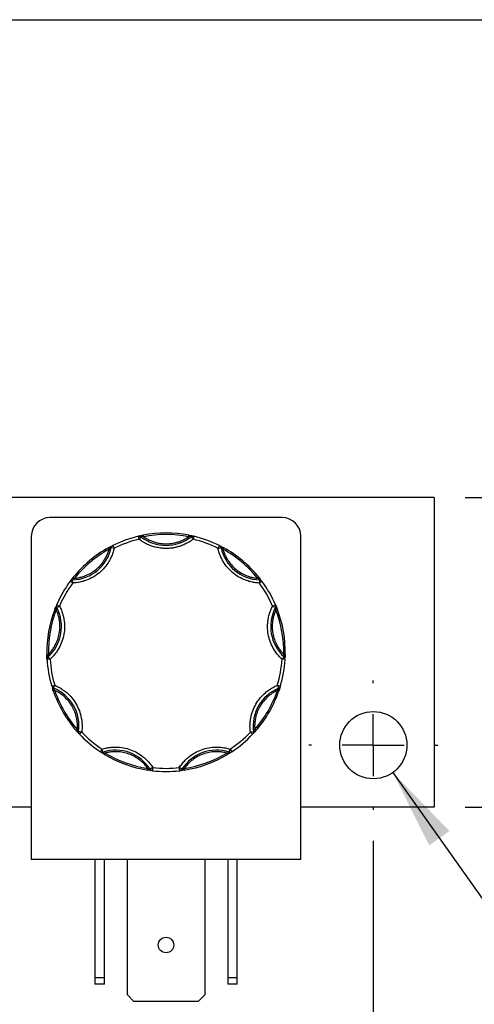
# Model space of a CAD drawing. Header units: inches. Extents: x 0.5 to 21.5, y 0.5 to 16.5.
# Tile 10 of 17: x 6.6 to 8.1, y 13.3 to 16.5. Entities that reach past the tile are written whole.
import ezdxf

# ---------------------------------------------------------------- set-up
doc = ezdxf.new("R2010")
doc.units = ezdxf.units.IN
doc.header["$LTSCALE"] = 2
doc.header["$MEASUREMENT"] = 0
doc.linetypes.add('SLD-Center', pattern=[0.75, 0.6, -0.05, 0.05, -0.05])
doc.linetypes.add('SLD-Solid', pattern=[0])
doc.layers.add('CENTER', color=40, linetype='SLD-Center')
doc.layers.add('DIMENSIONS', color=140, linetype='SLD-Solid', lineweight=25)
doc.layers.add('TEXT', color=140, linetype='SLD-Solid', lineweight=25)
doc.styles.add('SLDTEXTSTYLE0', font='TXT', dxfattribs={"width": 0.7})
doc.dimstyles.new('SLDDIMSTYLE1', dxfattribs={"dimtxt": 0.169922, "dimasz": 0.26, "dimexe": 0, "dimexo": 0.0625, "dimgap": 0.04248, "dimtad": 0, "dimtih": 1, "dimtoh": 1, "dimrnd": 1e-09, "dimzin": 12, "dimdsep": 46, "dimtxsty": 'SLDTEXTSTYLE0', "dimsah": 1, "dimcen": 0.09, "dimadec": 0, "dimazin": 3, "dimtfac": 1, "dimtofl": 0, "dimtmove": 0, "dimatfit": 3, "dimfxl": 0, "dimfrac": 2, "dimtolj": 1, "dimtzin": 12, "dimarcsym": 0})
doc.dimstyles.new('SLDDIMSTYLE3', dxfattribs={"dimtxt": 0.169922, "dimasz": 0.26, "dimexe": 0, "dimexo": 0.0625, "dimgap": 0.04248, "dimtad": 0, "dimtih": 1, "dimtoh": 1, "dimrnd": 1e-09, "dimzin": 4, "dimdsep": 46, "dimtxsty": 'SLDTEXTSTYLE0', "dimsah": 1, "dimcen": 0.09, "dimadec": 0, "dimazin": 1, "dimtfac": 1, "dimtmove": 0, "dimatfit": 0, "dimfxl": 0, "dimfrac": 2, "dimtolj": 1, "dimtzin": 12, "dimarcsym": 0})
doc.dimstyles.new('SLDDIMSTYLE7', dxfattribs={"dimtxt": 0.169922, "dimasz": 0.26, "dimexe": 0, "dimexo": 0.0625, "dimgap": 0.04248, "dimtad": 0, "dimtih": 1, "dimtoh": 1, "dimrnd": 1e-09, "dimdsep": 46, "dimtxsty": 'SLDTEXTSTYLE0', "dimsah": 1, "dimcen": 0, "dimadec": 0, "dimazin": 2, "dimtfac": 1, "dimtofl": 0, "dimtmove": 0, "dimatfit": 3, "dimfxl": 0, "dimfrac": 2, "dimtolj": 1, "dimtzin": 12, "dimarcsym": 0})

# ---------------------------------------------------------------- blocks, each defined once
blk = doc.blocks.new('_D_12')
at = {"layer": 'DIMENSIONS'}
for p, q in [((9.1881, 14.9578), (9.1881, 15.4578)), ((8.0848, 14.9578), (9.4381, 14.9578)), ((8.9356, 14.4759), (8.8786, 14.4759)), ((8.8786, 14.4759), (8.8786, 14.2058)), ((9.4406, 14.4759), (9.4976, 14.4759)), ((9.4976, 14.4759), (9.4976, 14.2058)), ((8.8786, 14.2058), (8.9356, 14.2058)), ((9.4976, 14.2058), (9.4406, 14.2058)), ((8.0848, 13.9578), (9.4381, 13.9578)), ((9.1881, 13.9578), (9.1881, 13.4578))]:
    blk.add_line(p, q, dxfattribs=at)
for points in [[(9.1881, 14.9578), (9.2281, 15.2178), (9.1481, 15.2178)], [(9.1881, 13.9578), (9.1481, 13.6978), (9.2281, 13.6978)]]:
    blk.add_solid(points, dxfattribs=at)
at = {"layer": 'DIMENSIONS', "char_height": 0.16667, "attachment_point": 1, "style": 'SLDTEXTSTYLE0'}
for s, insert in [('1.00', (8.9356, 14.7288)), ('25.4', (8.9356, 14.4207))]:
    blk.add_mtext(s, dxfattribs=dict(at, insert=insert))
blk = doc.blocks.new('_D_13')
at = {"layer": 'DIMENSIONS'}
for p, q in [((4.5628, 13.8493), (4.5628, 12.391)), ((7.7878, 13.8493), (7.7878, 12.391)), ((4.5628, 12.641), (5.7076, 12.641)), ((5.9379, 12.641), (5.8809, 12.641)), ((5.8809, 12.641), (5.8809, 12.3709)), ((6.4429, 12.641), (6.4999, 12.641)), ((6.4999, 12.641), (6.4999, 12.3709)), ((7.7878, 12.641), (6.6731, 12.641)), ((5.8809, 12.3709), (5.9379, 12.3709)), ((6.4999, 12.3709), (6.4429, 12.3709))]:
    blk.add_line(p, q, dxfattribs=at)
for points in [[(4.5628, 12.641), (4.8228, 12.601), (4.8228, 12.681)], [(7.7878, 12.641), (7.5278, 12.681), (7.5278, 12.601)]]:
    blk.add_solid(points, dxfattribs=at)
at = {"layer": 'DIMENSIONS', "char_height": 0.16667, "attachment_point": 1, "style": 'SLDTEXTSTYLE0'}
for s, insert in [('3.23', (5.9379, 12.8939)), ('81.9', (5.9379, 12.5858))]:
    blk.add_mtext(s, dxfattribs=dict(at, insert=insert))
blk = doc.blocks.new('_D_15')
at = {"layer": 'DIMENSIONS'}
for p, q in [((7.8505, 14.0693), (9.0833, 12.331)), ((9.9604, 12.5777), (9.9034, 12.5777)), ((9.9034, 12.5777), (9.9034, 12.3077)), ((10.324, 12.5777), (10.3811, 12.5777)), ((10.3811, 12.5777), (10.3811, 12.3077)), ((9.0833, 12.331), (9.5208, 12.331)), ((9.9034, 12.3077), (9.9604, 12.3077)), ((10.3811, 12.3077), (10.324, 12.3077))]:
    blk.add_line(p, q, dxfattribs=at)
blk.add_solid([(7.8505, 14.0693), (7.9683, 13.8341), (8.0336, 13.8804)], dxfattribs=at)
at = {"layer": 'DIMENSIONS', "char_height": 0.16667, "attachment_point": 1, "style": 'SLDTEXTSTYLE0'}
for s, insert in [('%%c', (9.7615, 12.8306)), ('0.22', (10.018, 12.8306)), ('5.5', (9.9604, 12.5225)), ('THRU X2', (9.6458, 12.2144))]:
    blk.add_mtext(s, dxfattribs=dict(at, insert=insert))
blk = doc.blocks.new('SW_CENTERMARKSYMBOL_4')
at = {"layer": 'CENTER', "color": 0}
for p, q in [((0, 0.2), (0, 0.2085)), ((0, 0), (0, 0.1)), ((-0.2, 0), (-0.2085, 0)), ((0, 0), (-0.1, 0)), ((0, 0), (0, -0.1)), ((0, 0), (0.1, 0)), ((0.2, 0), (0.2085, 0)), ((0, -0.2), (0, -0.2085))]:
    blk.add_line(p, q, dxfattribs=at)

msp = doc.modelspace()

# ---------------------------------------------------------------- linework, layer by layer
for p, q in [((7.9848, 14.9578), (4.3628, 14.9578)), ((7.9848, 14.9578), (7.9848, 13.9578)), ((7.4938, 14.8925), (6.7438, 14.8925)), ((6.6838, 14.8325), (6.6838, 13.7885)), ((7.0317, 14.8226), (7.0294, 14.8323)), ((7.0378, 14.8305), (7.0317, 14.8226)), ((7.0387, 14.8316), (7.0378, 14.8305)), ((7.0449, 14.8357), (7.0459, 14.8308)), ((7.1918, 14.8308), (7.1927, 14.8357)), ((7.1998, 14.8305), (7.1989, 14.8316)), ((7.1998, 14.8305), (7.2059, 14.8226)), ((7.2083, 14.8323), (7.2059, 14.8226)), ((7.5538, 13.7885), (7.5538, 14.8325)), ((6.9326, 14.7948), (6.935, 14.7904)), ((6.9413, 14.7954), (6.9399, 14.7957)), ((6.9413, 14.7954), (6.9511, 14.7933)), ((6.9466, 14.8022), (6.9511, 14.7933)), ((7.2865, 14.7932), (7.291, 14.8022)), ((7.2865, 14.7932), (7.2963, 14.7954)), ((7.2977, 14.7957), (7.2963, 14.7954)), ((7.3051, 14.7948), (7.3026, 14.7904)), ((6.8176, 14.6813), (6.8096, 14.6872)), ((6.8171, 14.6927), (6.8172, 14.6913)), ((6.8176, 14.6813), (6.8172, 14.6913)), ((6.8193, 14.6998), (6.8232, 14.6967)), ((7.4183, 14.6997), (7.4144, 14.6966)), ((7.4204, 14.6912), (7.42, 14.6812)), ((7.428, 14.6872), (7.42, 14.6812)), ((7.4204, 14.6912), (7.4204, 14.6926)), ((6.7595, 14.5963), (6.7642, 14.5945)), ((6.7659, 14.6024), (6.7646, 14.6017)), ((6.7655, 14.611), (6.7747, 14.607)), ((6.7659, 14.6024), (6.7747, 14.607)), ((7.4629, 14.6069), (7.472, 14.6109)), ((7.4629, 14.6069), (7.4717, 14.6023)), ((7.473, 14.6016), (7.4717, 14.6023)), ((7.478, 14.5962), (7.4734, 14.5944)), ((6.7338, 14.4507), (6.7388, 14.4508)), ((6.7444, 14.4354), (6.7345, 14.4348)), ((6.7367, 14.4439), (6.7377, 14.4428)), ((6.7444, 14.4354), (6.7377, 14.4428)), ((7.4998, 14.4427), (7.4931, 14.4353)), ((7.5031, 14.4347), (7.4931, 14.4353)), ((7.5037, 14.4506), (7.4987, 14.4507)), ((7.4998, 14.4427), (7.5008, 14.4438)), ((6.7497, 14.3481), (6.7593, 14.351)), ((6.7555, 14.3417), (6.755, 14.3404)), ((6.7555, 14.3417), (6.7593, 14.351)), ((7.4782, 14.3509), (7.4878, 14.348)), ((7.4782, 14.3509), (7.482, 14.3416)), ((7.4825, 14.3403), (7.482, 14.3416)), ((6.7546, 14.333), (6.7593, 14.3346)), ((7.4829, 14.3329), (7.4782, 14.3345)), ((6.8285, 14.2049), (6.8322, 14.2082)), ((6.8351, 14.2016), (6.8365, 14.2014)), ((6.8464, 14.2), (6.8365, 14.2014)), ((6.8464, 14.2), (6.8392, 14.1932)), ((7.401, 14.2013), (7.391, 14.2)), ((7.3983, 14.1931), (7.391, 14.2)), ((7.401, 14.2013), (7.4024, 14.2015)), ((7.409, 14.2049), (7.4052, 14.2082)), ((6.9066, 14.1366), (6.9121, 14.1449)), ((6.9151, 14.1354), (6.9121, 14.1449)), ((6.9151, 14.1354), (6.9156, 14.134)), ((6.92, 14.1281), (6.9226, 14.1324)), ((7.3174, 14.128), (7.3148, 14.1323)), ((7.3219, 14.134), (7.3223, 14.1353)), ((7.3223, 14.1353), (7.3254, 14.1449)), ((7.3254, 14.1449), (7.3309, 14.1365)), ((7.0758, 14.0853), (7.0674, 14.0799)), ((7.0758, 14.0853), (7.0747, 14.0754)), ((7.1627, 14.0753), (7.1616, 14.0853)), ((7.1701, 14.0799), (7.1616, 14.0853)), ((7.0589, 14.0775), (7.0597, 14.0824)), ((7.0662, 14.0792), (7.0674, 14.0799)), ((7.1701, 14.0799), (7.1713, 14.0792)), ((7.1785, 14.0775), (7.1777, 14.0824)), ((6.6838, 13.9578), (6.6088, 13.9578)), ((7.9848, 13.9578), (7.5538, 13.9578)), ((7.5538, 13.7885), (6.6838, 13.7885)), ((6.8888, 13.7885), (6.8888, 13.4078)), ((6.9198, 13.4078), (6.9198, 13.7885)), ((6.9938, 13.3518), (6.9938, 13.7885)), ((7.2438, 13.7885), (7.2438, 13.3518)), ((7.3178, 13.7885), (7.3178, 13.4078)), ((7.3488, 13.4078), (7.3488, 13.7885)), ((6.8888, 13.4078), (6.9198, 13.4078)), ((6.8888, 13.4078), (6.8888, 13.3865)), ((6.9198, 13.3865), (6.8888, 13.3865)), ((6.9198, 13.3865), (6.9198, 13.4078)), ((7.3178, 13.4078), (7.3488, 13.4078)), ((7.3178, 13.4078), (7.3178, 13.3865)), ((7.3488, 13.3865), (7.3178, 13.3865)), ((7.3488, 13.3865), (7.3488, 13.4078)), ((7.015, 13.3305), (6.9938, 13.3518)), ((7.2438, 13.3518), (7.2226, 13.3305)), ((7.2226, 13.3305), (7.015, 13.3305))]:
    msp.add_line(p, q)
for centre, radius in [((7.7878, 14.1578), 0.1085), ((7.1188, 13.5125), 0.025)]:
    msp.add_circle(centre, radius)
for centre, radius, start, end in [((6.7438, 14.8325), 0.06, 90, 180), ((7.4938, 14.8325), 0.06, 0, 90), ((7.1188, 14.4578), 0.385, 103.4282, 116.5587), ((7.0317, 14.8226), 0.01, 89.9935, 103.4282), ((7.0317, 14.8226), 0.01, 52.3016, 89.9935), ((7.0356, 14.8304), 0.00332, 22.0762, 93.1049), ((7.1188, 14.9353), 0.1325, 232.3016, 307.6853), ((7.1188, 14.4578), 0.385, 78.9254, 101.0615), ((7.202, 14.8304), 0.00332, 86.882, 157.9108), ((7.2059, 14.8226), 0.01, 89.9935, 127.6853), ((7.2059, 14.8226), 0.01, 76.5587, 89.9935), ((7.1188, 14.4578), 0.385, 63.4282, 76.5587), ((6.8119, 14.8237), 0.1325, 272.3016, 347.6853), ((7.1188, 14.4578), 0.385, 118.9254, 141.0615), ((6.9431, 14.7967), 0.00332, 126.882, 197.9108), ((6.9511, 14.7933), 0.01, 116.5587, 167.6853), ((7.2865, 14.7932), 0.01, 12.3016, 63.4282), ((7.4257, 14.8236), 0.1325, 192.3016, 267.6853), ((7.2945, 14.7967), 0.00332, 342.0762, 53.1049), ((7.1188, 14.4578), 0.385, 38.9254, 61.0615), ((7.1188, 14.4578), 0.385, 143.4282, 156.5587), ((6.8176, 14.6813), 0.01, 92.3016, 143.4282), ((6.8156, 14.6898), 0.00332, 62.0762, 133.1049), ((7.422, 14.6897), 0.00332, 46.882, 117.9108), ((7.42, 14.6812), 0.01, 36.5587, 87.6853), ((7.1188, 14.4578), 0.385, 23.4282, 36.5587), ((7.1188, 14.4578), 0.385, 158.9254, 181.0615), ((6.6485, 14.5408), 0.1325, 312.3016, 27.6853), ((6.7663, 14.6045), 0.00332, 166.882, 237.9108), ((6.7747, 14.607), 0.01, 156.5587, 207.6853), ((7.589, 14.5407), 0.1325, 152.3016, 227.6853), ((7.4629, 14.6069), 0.01, 332.3016, 23.4282), ((7.4712, 14.6044), 0.00332, 302.0762, 13.1049), ((7.1188, 14.4578), 0.385, 358.9254, 21.0615), ((6.7374, 14.4406), 0.00332, 102.0762, 173.1049), ((6.7444, 14.4354), 0.01, 132.3016, 183.4282), ((7.1188, 14.4578), 0.385, 183.4282, 196.5587), ((7.1188, 14.4578), 0.385, 343.4282, 356.5587), ((7.4931, 14.4353), 0.01, 356.5587, 47.6853), ((7.5001, 14.4405), 0.00332, 6.882, 77.9108), ((6.7593, 14.351), 0.01, 196.5587, 247.6853), ((6.7545, 14.3437), 0.00332, 206.882, 277.9108), ((6.7052, 14.2191), 0.1325, 352.3016, 67.6853), ((7.5323, 14.219), 0.1325, 112.3016, 187.6853), ((7.4782, 14.3509), 0.01, 292.3016, 343.4282), ((7.483, 14.3436), 0.00332, 262.0762, 333.1049), ((7.1188, 14.4578), 0.385, 198.9254, 221.0615), ((7.1188, 14.4578), 0.385, 318.9254, 341.0615), ((6.8377, 14.1995), 0.00332, 142.0762, 213.1049), ((6.8464, 14.2), 0.01, 172.3016, 223.4282), ((7.1188, 14.4578), 0.385, 223.4282, 236.5587), ((7.1188, 14.4578), 0.385, 303.4282, 316.5587), ((7.391, 14.2), 0.01, 316.5587, 7.6853), ((7.3998, 14.1995), 0.00332, 326.882, 37.9108), ((6.9121, 14.1449), 0.01, 236.5587, 269.9935), ((6.9131, 14.1362), 0.00332, 246.882, 317.9108), ((6.9121, 14.1449), 0.01, 269.9935, 287.6853), ((6.9554, 14.0091), 0.1325, 32.3016, 107.6853), ((7.1188, 14.4578), 0.385, 238.9254, 261.0615), ((7.282, 14.0091), 0.1325, 72.3016, 147.6853), ((7.1188, 14.4578), 0.385, 278.9254, 301.0615), ((7.3243, 14.1362), 0.00332, 222.0762, 293.1049), ((7.3254, 14.1449), 0.01, 252.3016, 269.9935), ((7.3254, 14.1449), 0.01, 269.9935, 303.4282), ((7.0695, 14.0793), 0.00332, 182.0762, 253.1049), ((7.0758, 14.0853), 0.01, 212.3016, 263.4282), ((7.1188, 14.4578), 0.385, 263.4282, 276.5587), ((7.1616, 14.0853), 0.01, 276.5587, 327.6853), ((7.168, 14.0793), 0.00332, 286.882, 357.9108)]:
    msp.add_arc(centre, radius, start, end)
for points in [[(7.0317, 14.8226), (7.0038, 14.8159), (6.9767, 14.8061), (6.9511, 14.7933)], [(7.0459, 14.8308), (7.0432, 14.8311), (7.0406, 14.8314), (7.0387, 14.8316)], [(7.1918, 14.8308), (7.1436, 14.8402), (7.094, 14.8402), (7.0459, 14.8308)], [(7.1989, 14.8316), (7.197, 14.8314), (7.1944, 14.8311), (7.1918, 14.8308)], [(7.2865, 14.7932), (7.2609, 14.806), (7.2338, 14.8159), (7.2059, 14.8226)], [(6.935, 14.7904), (6.892, 14.7667), (6.854, 14.7348), (6.8232, 14.6967)], [(6.9399, 14.7957), (6.9385, 14.7943), (6.9368, 14.7924), (6.935, 14.7904)], [(7.3026, 14.7904), (7.3008, 14.7923), (7.2991, 14.7942), (7.2977, 14.7957)], [(7.4144, 14.6966), (7.3835, 14.7348), (7.3456, 14.7666), (7.3026, 14.7904)], [(6.8232, 14.6967), (6.821, 14.6952), (6.8188, 14.6938), (6.8171, 14.6927)], [(7.4204, 14.6926), (7.4188, 14.6937), (7.4166, 14.6952), (7.4144, 14.6966)], [(6.8176, 14.6813), (6.8005, 14.6582), (6.7861, 14.6333), (6.7747, 14.607)], [(7.4629, 14.6069), (7.4514, 14.6332), (7.4371, 14.6582), (7.42, 14.6812)], [(6.7642, 14.5945), (6.7465, 14.5487), (6.7379, 14.4999), (6.7388, 14.4508)], [(6.7646, 14.6017), (6.7644, 14.5997), (6.7643, 14.5971), (6.7642, 14.5945)], [(7.4734, 14.5944), (7.4733, 14.597), (7.4731, 14.5996), (7.473, 14.6016)], [(7.4987, 14.4507), (7.4996, 14.4998), (7.491, 14.5486), (7.4734, 14.5944)], [(6.7388, 14.4508), (6.738, 14.4483), (6.7373, 14.4458), (6.7367, 14.4439)], [(6.7444, 14.4354), (6.7462, 14.4068), (6.7511, 14.3784), (6.7593, 14.351)], [(7.4782, 14.3509), (7.4864, 14.3784), (7.4914, 14.4067), (7.4931, 14.4353)], [(7.5008, 14.4438), (7.5002, 14.4457), (7.4995, 14.4482), (7.4987, 14.4507)], [(6.755, 14.3404), (6.7561, 14.3388), (6.7577, 14.3367), (6.7593, 14.3346)], [(7.4782, 14.3345), (7.4798, 14.3366), (7.4814, 14.3387), (7.4825, 14.3403)], [(6.7593, 14.3346), (6.7752, 14.2881), (6.8, 14.2452), (6.8322, 14.2082)], [(7.4052, 14.2082), (7.4375, 14.2452), (7.4623, 14.2881), (7.4782, 14.3345)], [(6.8322, 14.2082), (6.8333, 14.2058), (6.8343, 14.2034), (6.8351, 14.2016)], [(6.8464, 14.2), (6.8661, 14.1792), (6.8882, 14.1607), (6.9121, 14.1449)], [(7.3254, 14.1449), (7.3493, 14.1607), (7.3713, 14.1792), (7.391, 14.2)], [(7.4024, 14.2015), (7.4032, 14.2033), (7.4042, 14.2057), (7.4052, 14.2082)], [(6.9156, 14.134), (6.9146, 14.1341), (6.9134, 14.1342), (6.9121, 14.1344)], [(6.9156, 14.134), (6.9175, 14.1335), (6.92, 14.1329), (6.9226, 14.1324)], [(6.9226, 14.1324), (6.9647, 14.107), (7.0112, 14.0901), (7.0597, 14.0824)], [(7.1777, 14.0824), (7.2262, 14.09), (7.2728, 14.107), (7.3148, 14.1323)], [(7.3148, 14.1323), (7.3174, 14.1329), (7.32, 14.1335), (7.3219, 14.134)], [(7.3253, 14.1344), (7.3241, 14.1342), (7.3229, 14.1341), (7.3219, 14.134)], [(7.0758, 14.0853), (7.0901, 14.0837), (7.1044, 14.0828), (7.1187, 14.0828)], [(7.1187, 14.0828), (7.1331, 14.0828), (7.1474, 14.0836), (7.1616, 14.0853)], [(7.0597, 14.0824), (7.0621, 14.0812), (7.0644, 14.08), (7.0662, 14.0792)], [(7.1713, 14.0792), (7.173, 14.08), (7.1754, 14.0812), (7.1777, 14.0824)]]:
    msp.add_open_spline(points, degree=3)
for points, knots in [([(7.0294, 14.8323), (7.0299, 14.8324), (7.0308, 14.8326), (7.0322, 14.833), (7.0337, 14.8333), (7.0349, 14.8336), (7.0354, 14.8337)], [0, 0, 0, 0, 0.291242, 0.500217, 0.762096, 1, 1, 1, 1]), ([(7.1188, 14.7928), (7.1162, 14.7929), (7.111, 14.793), (7.1032, 14.7936), (7.0955, 14.7947), (7.0878, 14.7962), (7.0802, 14.7981), (7.0715, 14.8008), (7.0618, 14.8046), (7.0512, 14.8097), (7.0411, 14.8156), (7.0348, 14.8203), (7.0317, 14.8226)], [0, 0, 0, 0, 0.083729, 0.166966, 0.249962, 0.332971, 0.416246, 0.500037, 0.625413, 0.749962, 0.87454, 1, 1, 1, 1]), ([(7.0322, 14.8325), (7.0328, 14.8325), (7.035, 14.8328), (7.0372, 14.8321), (7.0387, 14.8316)], [0, 0, 0, 0, 0.286564, 1, 1, 1, 1]), ([(7.0354, 14.8337), (7.0359, 14.8338), (7.037, 14.834), (7.0388, 14.8344), (7.0407, 14.8348), (7.0427, 14.8352), (7.0442, 14.8355), (7.0449, 14.8357)], [0, 0, 0, 0, 0.188808, 0.379511, 0.575987, 0.781785, 1, 1, 1, 1]), ([(7.0459, 14.8308), (7.0477, 14.8296), (7.0512, 14.8271), (7.0568, 14.8239), (7.0625, 14.8209), (7.0684, 14.8182), (7.0744, 14.8158), (7.0826, 14.813), (7.093, 14.8102), (7.1059, 14.8082), (7.1145, 14.808), (7.1188, 14.8078)], [0, 0, 0, 0, 0.083669, 0.16692, 0.249971, 0.333036, 0.416334, 0.500079, 0.666948, 0.833009, 1, 1, 1, 1]), ([(7.1188, 14.8078), (7.121, 14.8079), (7.1253, 14.8079), (7.1317, 14.8084), (7.1382, 14.8092), (7.1445, 14.8104), (7.1508, 14.8119), (7.1591, 14.8142), (7.1693, 14.818), (7.1809, 14.8237), (7.1881, 14.8284), (7.1918, 14.8308)], [0, 0, 0, 0, 0.083669, 0.16692, 0.249971, 0.333036, 0.416334, 0.500079, 0.666948, 0.833009, 1, 1, 1, 1]), ([(7.2059, 14.8226), (7.2038, 14.821), (7.1997, 14.8179), (7.1931, 14.8136), (7.1863, 14.8097), (7.1794, 14.8062), (7.1722, 14.8031), (7.1636, 14.7999), (7.1536, 14.797), (7.1422, 14.7946), (7.1305, 14.7931), (7.1227, 14.7929), (7.1188, 14.7928)], [0, 0, 0, 0, 0.083729, 0.166966, 0.249962, 0.332971, 0.416246, 0.500037, 0.625413, 0.749962, 0.87454, 1, 1, 1, 1]), ([(7.1927, 14.8357), (7.1936, 14.8355), (7.1954, 14.8351), (7.1979, 14.8346), (7.2002, 14.8341), (7.2015, 14.8338), (7.2022, 14.8337)], [0, 0, 0, 0, 0.270747, 0.52324, 0.763872, 1, 1, 1, 1]), ([(7.1989, 14.8316), (7.2005, 14.8321), (7.2026, 14.8327), (7.2048, 14.8325), (7.2054, 14.8325)], [0, 0, 0, 0, 0.713331, 1, 1, 1, 1]), ([(7.2022, 14.8337), (7.2028, 14.8336), (7.2039, 14.8333), (7.2054, 14.833), (7.2068, 14.8326), (7.2077, 14.8324), (7.2083, 14.8323)], [0, 0, 0, 0, 0.2361294, 0.4989929, 0.7125421, 1, 1, 1, 1]), ([(6.9511, 14.7933), (6.9505, 14.7908), (6.9494, 14.7858), (6.9471, 14.7786), (6.9446, 14.7715), (6.9416, 14.7645), (6.9383, 14.7577), (6.9319, 14.7462), (6.9211, 14.731), (6.9039, 14.714), (6.8842, 14.7), (6.865, 14.6909), (6.8477, 14.6854), (6.8328, 14.6823), (6.8227, 14.6816), (6.8176, 14.6813)], [0, 0, 0, 0, 0.040712, 0.081199, 0.121575, 0.161957, 0.202462, 0.243205, 0.371568, 0.500042, 0.628406, 0.75688, 0.838051, 0.918781, 1, 1, 1, 1]), ([(6.8232, 14.6967), (6.8253, 14.6969), (6.8295, 14.6973), (6.8357, 14.6983), (6.8419, 14.6997), (6.848, 14.7013), (6.854, 14.7033), (6.8641, 14.7071), (6.8779, 14.714), (6.8941, 14.7256), (6.9084, 14.7395), (6.9188, 14.7536), (6.9262, 14.7667), (6.9313, 14.7783), (6.9338, 14.7864), (6.935, 14.7904)], [0, 0, 0, 0, 0.040848, 0.081503, 0.122064, 0.162633, 0.203311, 0.244196, 0.372048, 0.500037, 0.627888, 0.755877, 0.837356, 0.918461, 1, 1, 1, 1]), ([(6.9326, 14.7948), (6.9334, 14.7952), (6.9349, 14.7961), (6.9372, 14.7973), (6.9393, 14.7984), (6.9405, 14.7991), (6.9411, 14.7994)], [0, 0, 0, 0, 0.270747, 0.52324, 0.763872, 1, 1, 1, 1]), ([(7.42, 14.6812), (7.4174, 14.6813), (7.4124, 14.6816), (7.4048, 14.6825), (7.3974, 14.6838), (7.39, 14.6856), (7.3827, 14.6877), (7.3703, 14.692), (7.3534, 14.7), (7.3337, 14.7139), (7.3165, 14.7309), (7.3042, 14.7482), (7.2958, 14.7643), (7.2902, 14.7785), (7.2877, 14.7883), (7.2865, 14.7932)], [0, 0, 0, 0, 0.0407122, 0.0811988, 0.1215751, 0.1619575, 0.2024623, 0.2432047, 0.371568, 0.5000423, 0.6284057, 0.75688, 0.838051, 0.9187806, 1, 1, 1, 1]), ([(7.291, 14.8022), (7.2915, 14.8019), (7.2923, 14.8015), (7.2936, 14.8008), (7.2949, 14.8002), (7.296, 14.7996), (7.2965, 14.7993)], [0, 0, 0, 0, 0.2912416, 0.5002174, 0.7620959, 1, 1, 1, 1]), ([(7.2965, 14.7993), (7.297, 14.7991), (7.2979, 14.7986), (7.2995, 14.7977), (7.3013, 14.7968), (7.3031, 14.7958), (7.3044, 14.7951), (7.3051, 14.7948)], [0, 0, 0, 0, 0.188808, 0.379511, 0.575987, 0.781785, 1, 1, 1, 1]), ([(7.3026, 14.7904), (7.3032, 14.7883), (7.3044, 14.7843), (7.3065, 14.7783), (7.3089, 14.7725), (7.3115, 14.7668), (7.3145, 14.7612), (7.32, 14.7519), (7.3292, 14.7395), (7.3434, 14.7255), (7.3596, 14.7139), (7.3753, 14.7061), (7.3895, 14.7011), (7.4018, 14.6981), (7.4102, 14.6971), (7.4144, 14.6966)], [0, 0, 0, 0, 0.040848, 0.081503, 0.122064, 0.162633, 0.203311, 0.244196, 0.372048, 0.500037, 0.627888, 0.755877, 0.837356, 0.918461, 1, 1, 1, 1]), ([(6.8096, 14.6872), (6.8099, 14.6877), (6.8104, 14.6884), (6.8113, 14.6896), (6.8122, 14.6908), (6.813, 14.6917), (6.8133, 14.6922)], [0, 0, 0, 0, 0.2912416, 0.5002174, 0.7620959, 1, 1, 1, 1]), ([(6.8133, 14.6922), (6.8136, 14.6926), (6.8143, 14.6935), (6.8154, 14.6949), (6.8166, 14.6964), (6.8179, 14.6981), (6.8188, 14.6992), (6.8193, 14.6998)], [0, 0, 0, 0, 0.188808, 0.379511, 0.575987, 0.781785, 1, 1, 1, 1]), ([(7.4183, 14.6997), (7.4189, 14.699), (7.42, 14.6976), (7.4216, 14.6956), (7.423, 14.6937), (7.4239, 14.6927), (7.4243, 14.6921)], [0, 0, 0, 0, 0.270747, 0.52324, 0.763872, 1, 1, 1, 1]), ([(6.7388, 14.4508), (6.7403, 14.4523), (6.7432, 14.4553), (6.7473, 14.4601), (6.7512, 14.4651), (6.7548, 14.4703), (6.7582, 14.4756), (6.7635, 14.4851), (6.7696, 14.4992), (6.7746, 14.5186), (6.7765, 14.5384), (6.7755, 14.5559), (6.7727, 14.5707), (6.7692, 14.5829), (6.7659, 14.5906), (6.7642, 14.5945)], [0, 0, 0, 0, 0.040848, 0.081503, 0.122064, 0.162633, 0.203311, 0.244196, 0.372048, 0.500037, 0.627888, 0.755877, 0.837356, 0.918461, 1, 1, 1, 1]), ([(6.7747, 14.607), (6.7759, 14.6047), (6.7782, 14.6002), (6.7811, 14.5932), (6.7837, 14.5861), (6.7859, 14.5789), (6.7878, 14.5715), (6.7902, 14.5586), (6.7917, 14.54), (6.7895, 14.5159), (6.7834, 14.4926), (6.7745, 14.4733), (6.7648, 14.4579), (6.7554, 14.446), (6.7481, 14.4389), (6.7444, 14.4354)], [0, 0, 0, 0, 0.040712, 0.081199, 0.121575, 0.161957, 0.202462, 0.243205, 0.371568, 0.500042, 0.628406, 0.75688, 0.838051, 0.918781, 1, 1, 1, 1]), ([(6.7595, 14.5963), (6.7599, 14.5971), (6.7605, 14.5988), (6.7615, 14.6012), (6.7623, 14.6034), (6.7629, 14.6046), (6.7631, 14.6053)], [0, 0, 0, 0, 0.270747, 0.52324, 0.763872, 1, 1, 1, 1]), ([(7.4931, 14.4353), (7.4912, 14.4371), (7.4875, 14.4405), (7.4824, 14.4461), (7.4775, 14.4519), (7.4729, 14.4579), (7.4687, 14.4642), (7.462, 14.4755), (7.4542, 14.4925), (7.448, 14.5158), (7.4458, 14.5399), (7.4475, 14.5611), (7.4514, 14.5788), (7.4562, 14.5933), (7.4606, 14.6024), (7.4629, 14.6069)], [0, 0, 0, 0, 0.040712, 0.081199, 0.121575, 0.161957, 0.202462, 0.243205, 0.371568, 0.500042, 0.628406, 0.75688, 0.838051, 0.918781, 1, 1, 1, 1]), ([(7.4734, 14.5944), (7.4725, 14.5925), (7.4708, 14.5886), (7.4686, 14.5827), (7.4666, 14.5767), (7.465, 14.5706), (7.4637, 14.5644), (7.4619, 14.5537), (7.461, 14.5383), (7.463, 14.5185), (7.4679, 14.4992), (7.4749, 14.4831), (7.4826, 14.4701), (7.49, 14.4599), (7.4958, 14.4538), (7.4987, 14.4507)], [0, 0, 0, 0, 0.040848, 0.081503, 0.122064, 0.162633, 0.203311, 0.244196, 0.372048, 0.500037, 0.627888, 0.755877, 0.837356, 0.918461, 1, 1, 1, 1]), ([(7.472, 14.6109), (7.4722, 14.6104), (7.4726, 14.6096), (7.4732, 14.6082), (7.4738, 14.6068), (7.4742, 14.6057), (7.4745, 14.6052)], [0, 0, 0, 0, 0.291242, 0.500217, 0.762096, 1, 1, 1, 1]), ([(7.4745, 14.6052), (7.4747, 14.6047), (7.4751, 14.6037), (7.4757, 14.602), (7.4765, 14.6002), (7.4772, 14.5982), (7.4778, 14.5969), (7.478, 14.5962)], [0, 0, 0, 0, 0.188808, 0.379511, 0.575987, 0.781785, 1, 1, 1, 1]), ([(6.7341, 14.441), (6.7341, 14.4416), (6.7341, 14.4426), (6.734, 14.4444), (6.7339, 14.4464), (6.7339, 14.4485), (6.7338, 14.4499), (6.7338, 14.4507)], [0, 0, 0, 0, 0.188808, 0.379511, 0.575987, 0.781785, 1, 1, 1, 1]), ([(6.7345, 14.4348), (6.7344, 14.4353), (6.7344, 14.4363), (6.7343, 14.4377), (6.7342, 14.4392), (6.7342, 14.4404), (6.7341, 14.441)], [0, 0, 0, 0, 0.2912416, 0.5002174, 0.7620959, 1, 1, 1, 1]), ([(7.5037, 14.4506), (7.5037, 14.4497), (7.5036, 14.4479), (7.5036, 14.4453), (7.5035, 14.443), (7.5034, 14.4416), (7.5034, 14.4409)], [0, 0, 0, 0, 0.270747, 0.52324, 0.763872, 1, 1, 1, 1]), ([(6.7546, 14.333), (6.7543, 14.3338), (6.7537, 14.3355), (6.7529, 14.338), (6.7522, 14.3402), (6.7518, 14.3415), (6.7516, 14.3422)], [0, 0, 0, 0, 0.270747, 0.52324, 0.763872, 1, 1, 1, 1]), ([(6.7593, 14.351), (6.7617, 14.35), (6.7663, 14.348), (6.7731, 14.3445), (6.7797, 14.3407), (6.786, 14.3366), (6.7921, 14.3321), (6.8023, 14.3239), (6.8154, 14.3106), (6.8292, 14.2907), (6.8395, 14.2688), (6.8451, 14.2484), (6.8475, 14.2304), (6.848, 14.2152), (6.847, 14.2051), (6.8464, 14.2)], [0, 0, 0, 0, 0.0407122, 0.0811988, 0.1215751, 0.1619575, 0.2024623, 0.2432047, 0.371568, 0.5000423, 0.6284057, 0.75688, 0.838051, 0.9187806, 1, 1, 1, 1]), ([(7.391, 14.2), (7.3907, 14.2025), (7.3901, 14.2075), (7.3897, 14.2151), (7.3897, 14.2227), (7.3901, 14.2303), (7.3909, 14.2378), (7.393, 14.2508), (7.398, 14.2688), (7.4083, 14.2906), (7.4221, 14.3105), (7.437, 14.3256), (7.4514, 14.3367), (7.4643, 14.3447), (7.4736, 14.3488), (7.4782, 14.3509)], [0, 0, 0, 0, 0.040712, 0.081199, 0.121575, 0.161957, 0.202462, 0.243205, 0.371568, 0.500042, 0.628406, 0.75688, 0.838051, 0.918781, 1, 1, 1, 1]), ([(7.486, 14.3421), (7.4858, 14.3416), (7.4855, 14.3405), (7.4849, 14.3388), (7.4843, 14.337), (7.4836, 14.335), (7.4832, 14.3336), (7.4829, 14.3329)], [0, 0, 0, 0, 0.188808, 0.379511, 0.575987, 0.781785, 1, 1, 1, 1]), ([(7.4878, 14.348), (7.4876, 14.3475), (7.4874, 14.3466), (7.4869, 14.3452), (7.4865, 14.3438), (7.4861, 14.3426), (7.486, 14.3421)], [0, 0, 0, 0, 0.291242, 0.500217, 0.762096, 1, 1, 1, 1]), ([(6.8322, 14.2082), (6.8324, 14.2103), (6.8327, 14.2145), (6.8328, 14.2209), (6.8325, 14.2272), (6.832, 14.2334), (6.8311, 14.2397), (6.8291, 14.2503), (6.8247, 14.2651), (6.8161, 14.2831), (6.8048, 14.2996), (6.7928, 14.3123), (6.7811, 14.3218), (6.7706, 14.3289), (6.7631, 14.3327), (6.7593, 14.3346)], [0, 0, 0, 0, 0.040848, 0.081503, 0.122064, 0.162633, 0.203311, 0.244196, 0.372048, 0.500037, 0.627888, 0.755877, 0.837356, 0.918461, 1, 1, 1, 1]), ([(7.4782, 14.3345), (7.4763, 14.3336), (7.4725, 14.3317), (7.467, 14.3286), (7.4617, 14.3253), (7.4565, 14.3216), (7.4515, 14.3178), (7.4433, 14.3107), (7.4327, 14.2995), (7.4214, 14.2831), (7.4128, 14.2651), (7.4078, 14.2483), (7.4054, 14.2334), (7.4045, 14.2208), (7.405, 14.2124), (7.4052, 14.2082)], [0, 0, 0, 0, 0.040848, 0.081503, 0.122064, 0.162633, 0.203311, 0.244196, 0.372048, 0.500037, 0.627888, 0.755877, 0.837356, 0.918461, 1, 1, 1, 1]), ([(6.8349, 14.1977), (6.8346, 14.1981), (6.8338, 14.1989), (6.8326, 14.2002), (6.8313, 14.2017), (6.8299, 14.2033), (6.829, 14.2044), (6.8285, 14.2049)], [0, 0, 0, 0, 0.188808, 0.379511, 0.575987, 0.781785, 1, 1, 1, 1]), ([(6.8392, 14.1932), (6.8388, 14.1936), (6.8382, 14.1942), (6.8372, 14.1953), (6.8361, 14.1964), (6.8353, 14.1973), (6.8349, 14.1977)], [0, 0, 0, 0, 0.291242, 0.500217, 0.762096, 1, 1, 1, 1]), ([(7.409, 14.2049), (7.4084, 14.2042), (7.4072, 14.2028), (7.4055, 14.2009), (7.4039, 14.1991), (7.403, 14.1981), (7.4025, 14.1977)], [0, 0, 0, 0, 0.270747, 0.52324, 0.763872, 1, 1, 1, 1]), ([(6.9121, 14.1449), (6.9145, 14.1456), (6.9194, 14.1471), (6.9268, 14.1488), (6.9343, 14.1501), (6.9418, 14.1511), (6.9494, 14.1516), (6.9625, 14.1518), (6.9811, 14.15), (7.0044, 14.1437), (7.0263, 14.1336), (7.0438, 14.1215), (7.0572, 14.1092), (7.0673, 14.0979), (7.073, 14.0895), (7.0758, 14.0853)], [0, 0, 0, 0, 0.040712, 0.081199, 0.121575, 0.161957, 0.202462, 0.243205, 0.371568, 0.500042, 0.628406, 0.75688, 0.838051, 0.918781, 1, 1, 1, 1]), ([(7.1616, 14.0853), (7.163, 14.0874), (7.1658, 14.0917), (7.1703, 14.0977), (7.1752, 14.1035), (7.1804, 14.1091), (7.1858, 14.1143), (7.1957, 14.1229), (7.2111, 14.1335), (7.2331, 14.1436), (7.2564, 14.15), (7.2775, 14.152), (7.2957, 14.1512), (7.3107, 14.149), (7.3205, 14.1463), (7.3254, 14.1449)], [0, 0, 0, 0, 0.040712, 0.081199, 0.121575, 0.161957, 0.202462, 0.243205, 0.371568, 0.500042, 0.628406, 0.75688, 0.838051, 0.918781, 1, 1, 1, 1]), ([(6.92, 14.1281), (6.9193, 14.1286), (6.9177, 14.1295), (6.9155, 14.1308), (6.9135, 14.1321), (6.9124, 14.1328), (6.9118, 14.1332)], [0, 0, 0, 0, 0.270747, 0.52324, 0.763872, 1, 1, 1, 1]), ([(7.0597, 14.0824), (7.0585, 14.0842), (7.056, 14.0876), (7.052, 14.0925), (7.0478, 14.0971), (7.0433, 14.1016), (7.0386, 14.1058), (7.0302, 14.1127), (7.0174, 14.1212), (6.9992, 14.1294), (6.98, 14.1348), (6.9626, 14.1368), (6.9475, 14.1366), (6.9349, 14.1353), (6.9267, 14.1333), (6.9226, 14.1324)], [0, 0, 0, 0, 0.040848, 0.081503, 0.122064, 0.162633, 0.203311, 0.244196, 0.372048, 0.500037, 0.627888, 0.755877, 0.837356, 0.918461, 1, 1, 1, 1]), ([(7.3148, 14.1323), (7.3128, 14.1328), (7.3087, 14.1339), (7.3025, 14.135), (7.2962, 14.1359), (7.2899, 14.1364), (7.2836, 14.1367), (7.2728, 14.1365), (7.2575, 14.1348), (7.2383, 14.1294), (7.2201, 14.1212), (7.2055, 14.1115), (7.1941, 14.1017), (7.1853, 14.0926), (7.1802, 14.0858), (7.1777, 14.0824)], [0, 0, 0, 0, 0.040848, 0.081503, 0.122064, 0.162633, 0.203311, 0.244196, 0.372048, 0.500037, 0.627888, 0.755877, 0.837356, 0.918461, 1, 1, 1, 1]), ([(7.3256, 14.1331), (7.3252, 14.1328), (7.3243, 14.1323), (7.3228, 14.1313), (7.3211, 14.1303), (7.3193, 14.1292), (7.3181, 14.1284), (7.3174, 14.128)], [0, 0, 0, 0, 0.188808, 0.379511, 0.575987, 0.781785, 1, 1, 1, 1]), ([(7.0685, 14.0761), (7.068, 14.0762), (7.0669, 14.0763), (7.0651, 14.0766), (7.0632, 14.0769), (7.0611, 14.0772), (7.0597, 14.0774), (7.0589, 14.0775)], [0, 0, 0, 0, 0.188808, 0.379511, 0.575987, 0.781785, 1, 1, 1, 1]), ([(7.0747, 14.0754), (7.0742, 14.0754), (7.0733, 14.0755), (7.0718, 14.0757), (7.0703, 14.0759), (7.0691, 14.076), (7.0685, 14.0761)], [0, 0, 0, 0, 0.291242, 0.500217, 0.762096, 1, 1, 1, 1]), ([(7.1785, 14.0775), (7.1776, 14.0773), (7.1758, 14.0771), (7.1733, 14.0767), (7.1709, 14.0764), (7.1696, 14.0762), (7.1689, 14.0761)], [0, 0, 0, 0, 0.270747, 0.52324, 0.763872, 1, 1, 1, 1])]:
    msp.add_open_spline(points, degree=3, knots=knots)
at = {"layer": 'TEXT'}
msp.add_line((0.5, 16.5), (21.5, 16.5), dxfattribs=at)

# ---------------------------------------------------------------- block references
at = {"layer": 'CENTER'}
msp.add_blockref('SW_CENTERMARKSYMBOL_4', (7.7878, 14.1578), dxfattribs=at)

# ---------------------------------------------------------------- dimensions: what is measured, and where the dimension line sits
at = {"layer": 'DIMENSIONS'}
dim = msp.add_linear_dim(base=(9.1881, 13.9578), p1=(7.9848, 14.9578), p2=(7.9848, 13.9578), angle=90, dimstyle='SLDDIMSTYLE3', dxfattribs=at)
dim.commit()
dim.dimension.update_dxf_attribs({"geometry": '_D_12', "text_midpoint": (9.1881, 14.4759), "dimtype": 160})
dim = msp.add_diameter_dim_2p(p1=(7.725, 14.2463), p2=(7.8505, 14.0693), text='<>\\PTHRU X2', dimstyle='SLDDIMSTYLE7', dxfattribs=at)
dim.commit()
dim.dimension.update_dxf_attribs({"geometry": '_D_15', "text_midpoint": (10.1422, 12.4188), "dimtype": 163})
dim = msp.add_linear_dim(base=(7.7877662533, 12.641010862), p1=(4.5627662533, 13.9493293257), p2=(7.7877662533, 13.9493293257), dimstyle='SLDDIMSTYLE1', dxfattribs=at)
dim.commit()
dim.dimension.update_dxf_attribs({"geometry": '_D_13', "text_midpoint": (6.1903943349, 12.641010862), "dimtype": 160})

doc.saveas('drawing.dxf')
